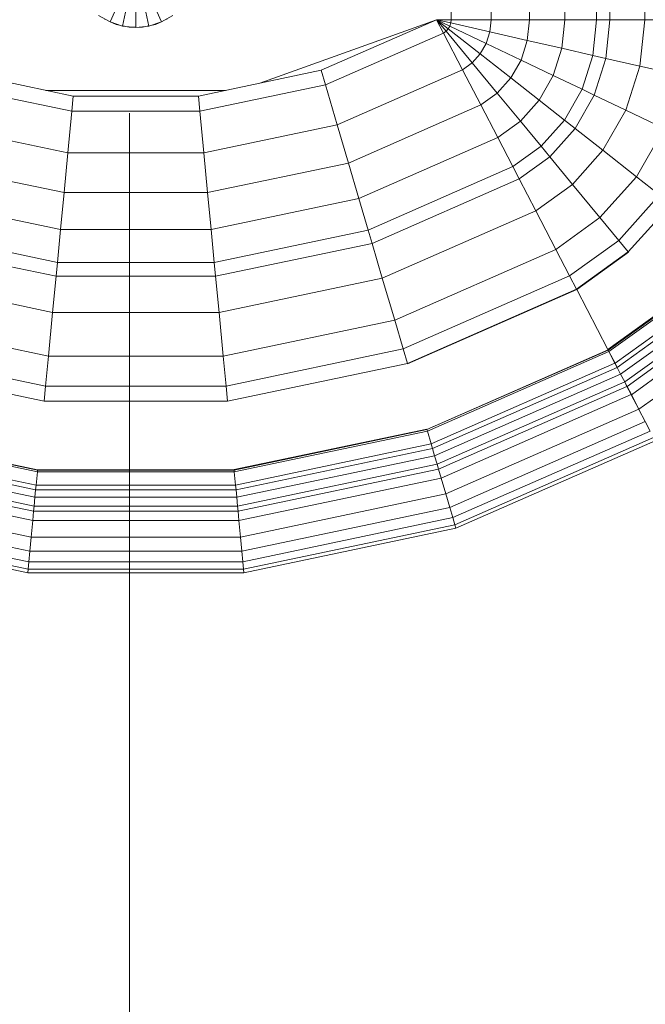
# Model space of a CAD drawing. Header units: millimetres. Extents: x -121 to 18014, y 1231 to 43166.
# Tile 12 of 49: x 8046 to 8293, y 41957 to 42347. Entities that reach past the tile are written whole.
import ezdxf

# ---------------------------------------------------------------- set-up
doc = ezdxf.new("R2010")
doc.units = ezdxf.units.MM
for name, color, linetype, lineweight in [('A-____-____-DIMS', 211, 'Continuous', 9), ('A-____-____-DIMS-50', 211, 'Continuous', 9), ('M-EQPM-____-OTLN', 50, 'Continuous', 20)]:
    doc.layers.add(name, color=color, linetype=linetype, lineweight=lineweight)
doc.styles.add('GOST Common_1', font='GOST_Common.ttf', dxfattribs={"width": 0.9, "height": 125})
doc.dimstyles.new('ADSK_Основной_2_5_мм', dxfattribs={"dimscale": 304.8, "dimtxt": 0.412449, "dimasz": 0.328084, "dimexe": 0.246063, "dimexo": 0.000807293, "dimgap": 0.049213, "dimtad": 1, "dimdec": 0, "dimlfac": 304.8, "dimdsep": 46, "dimtxsty": 'GOST Common_1', "dimblk1": 'OBLIQUE', "dimblk2": 'OBLIQUE', "dimsah": 1, "dimcen": 0.09, "dimdle": 0.246063, "dimazin": 2, "dimtfac": 1, "dimtdec": 4, "dimtix": 1, "dimtmove": 0, "dimatfit": 3, "dimfxl": 1, "dimtvp": 1, "dimtolj": 1, "dimtzin": 0, "dimlwd": 20, "dimlwe": 20, "dimarcsym": 2})

# ---------------------------------------------------------------- blocks, each defined once
blk = doc.blocks.new('Прямая форма - 83 new-608916-В_Этаж 02_Канализация')
at = {"layer": 'M-EQPM-____-OTLN', "color": 253}
for p, q in [((124.56, -229.09), (124.56, -183.27)), ((140.36, -229.09), (140.36, -183.27)), ((155.5, -229.09), (155.5, -183.27)), ((169.53, -229.09), (169.53, -183.27)), ((182.02, -229.09), (182.02, -183.27)), ((187.3, -229.09), (187.3, -183.27)), ((201.03, -229.09), (201.03, -183.27)), ((-10.17, -229.97), (-5.13, -218.67)), ((-5.2, -231.59), (-2.62, -219.48)), ((0, -219.76), (0, -232.13)), ((2.62, -219.48), (5.2, -231.59)), ((5.13, -218.67), (10.17, -229.97)), ((-14.69, -227.36), (-10.17, -229.97)), ((-11.3, -229.32), (-12.5, -228.79)), ((10.17, -229.97), (14.69, -227.36)), ((12.5, -228.79), (11.3, -229.32)), ((118.83, -229.09), (49.02, -254.19)), ((73.23, -249.09), (118.83, -229.07)), ((124.56, -229.09), (118.83, -229.09)), ((118.83, -229.09), (124.43, -230.37)), ((118.83, -229.09), (124.56, -229.09)), ((118.83, -229.09), (124.04, -231.59)), ((118.83, -229.09), (124.43, -230.37)), ((118.83, -229.09), (123.41, -232.69)), ((118.83, -229.09), (124.04, -231.59)), ((118.83, -229.09), (122.57, -233.63)), ((118.83, -229.09), (123.41, -232.69)), ((118.83, -229.09), (121.56, -234.36)), ((118.83, -229.09), (122.57, -233.63)), ((121.57, -234.34), (118.85, -229.09)), ((124.43, -230.37), (124.56, -229.09)), ((124.43, -230.37), (124.56, -229.09)), ((140.36, -229.09), (124.56, -229.09)), ((140.36, -229.09), (124.56, -229.09)), ((139.86, -233.89), (140.36, -229.09)), ((139.86, -233.89), (140.36, -229.09)), ((155.5, -229.09), (140.36, -229.09)), ((155.5, -229.09), (140.36, -229.09)), ((154.66, -237.26), (155.5, -229.09)), ((154.66, -237.26), (155.5, -229.09)), ((169.53, -229.09), (155.5, -229.09)), ((169.53, -229.09), (155.5, -229.09)), ((168.36, -240.39), (169.53, -229.09)), ((168.36, -240.39), (169.53, -229.09)), ((182.02, -229.09), (169.53, -229.09)), ((182.02, -229.09), (169.53, -229.09)), ((180.56, -243.17), (182.02, -229.09)), ((180.56, -243.17), (182.02, -229.09)), ((187.3, -229.09), (182.02, -229.09)), ((187.3, -229.09), (182.02, -229.09)), ((185.73, -244.35), (187.3, -229.09)), ((185.73, -244.35), (187.3, -229.09)), ((201.03, -229.09), (187.3, -229.09)), ((201.03, -229.09), (187.3, -229.09)), ((199.15, -247.41), (201.03, -229.09)), ((199.15, -247.41), (201.03, -229.09)), ((217.65, -229.09), (201.03, -229.09)), ((217.65, -229.09), (201.03, -229.09)), ((-10.17, -229.97), (-5.2, -231.59)), ((-7.73, -230.91), (-10.11, -229.85)), ((-6.44, -231.18), (-7.73, -230.91)), ((-5.2, -231.59), (0, -232.13)), ((-2.61, -232), (-5.17, -231.45)), ((0, -232), (-2.61, -232)), ((0, -232.13), (5.2, -231.59)), ((2.61, -232), (1.3, -232)), ((5.17, -231.45), (2.61, -232)), ((5.2, -231.59), (10.17, -229.97)), ((7.73, -230.91), (6.44, -231.18)), ((10.11, -229.85), (7.73, -230.91)), ((122.57, -233.63), (123.41, -232.69)), ((122.57, -233.63), (123.41, -232.69)), ((123.41, -232.69), (124.04, -231.59)), ((123.41, -232.69), (124.04, -231.59)), ((136.04, -242.61), (123.41, -232.69)), ((136.04, -242.61), (123.41, -232.69)), ((124.04, -231.59), (124.43, -230.37)), ((124.04, -231.59), (124.43, -230.37)), ((138.4, -238.46), (124.04, -231.59)), ((138.4, -238.46), (124.04, -231.59)), ((139.86, -233.89), (124.43, -230.37)), ((139.86, -233.89), (124.43, -230.37)), ((74.91, -254.82), (121.57, -234.34)), ((74.91, -254.82), (121.57, -234.34)), ((121.56, -234.36), (122.57, -233.63)), ((121.56, -234.36), (122.57, -233.63)), ((129.09, -248.88), (121.56, -234.36)), ((129.11, -248.85), (121.57, -234.34)), ((132.89, -246.14), (122.57, -233.63)), ((132.89, -246.14), (122.57, -233.63)), ((138.4, -238.46), (139.86, -233.89)), ((138.4, -238.46), (139.86, -233.89)), ((154.66, -237.26), (139.86, -233.89)), ((154.66, -237.26), (139.86, -233.89)), ((152.17, -245.06), (154.66, -237.26)), ((152.17, -245.06), (154.66, -237.26)), ((168.36, -240.39), (154.66, -237.26)), ((168.36, -240.39), (154.66, -237.26)), ((136.04, -242.61), (138.4, -238.46)), ((136.04, -242.61), (138.4, -238.46)), ((152.17, -245.06), (138.4, -238.46)), ((152.17, -245.06), (138.4, -238.46)), ((164.92, -251.17), (168.36, -240.39)), ((164.92, -251.17), (168.36, -240.39)), ((180.56, -243.17), (168.36, -240.39)), ((180.56, -243.17), (168.36, -240.39)), ((132.89, -246.14), (136.04, -242.61)), ((132.89, -246.14), (136.04, -242.61)), ((148.15, -252.12), (136.04, -242.61)), ((148.15, -252.12), (136.04, -242.61)), ((148.15, -252.12), (152.17, -245.06)), ((148.15, -252.12), (152.17, -245.06)), ((164.92, -251.17), (152.17, -245.06)), ((164.92, -251.17), (152.17, -245.06)), ((176.28, -256.6), (180.56, -243.17)), ((176.28, -256.6), (180.56, -243.17)), ((185.73, -244.35), (180.56, -243.17)), ((185.73, -244.35), (180.56, -243.17)), ((181.08, -258.9), (185.73, -244.35)), ((181.08, -258.9), (185.73, -244.35)), ((199.15, -247.41), (185.73, -244.35)), ((199.15, -247.41), (185.73, -244.35)), ((-73.23, -249.09), (-24.73, -259.3)), ((24.73, -259.3), (73.23, -249.09)), ((74.91, -254.82), (73.23, -249.09)), ((74.91, -254.82), (73.23, -249.09)), ((79.55, -270.61), (129.11, -248.85)), ((79.55, -270.61), (129.11, -248.85)), ((129.09, -248.88), (132.89, -246.14)), ((129.09, -248.88), (132.89, -246.14)), ((136.31, -262.79), (129.09, -248.88)), ((136.33, -262.77), (129.11, -248.85)), ((142.78, -258.12), (132.89, -246.14)), ((142.78, -258.12), (132.89, -246.14)), ((193.57, -264.88), (199.15, -247.41)), ((193.57, -264.88), (199.15, -247.41)), ((215.38, -251.11), (199.15, -247.41)), ((215.38, -251.11), (199.15, -247.41)), ((142.78, -258.12), (148.15, -252.12)), ((142.78, -258.12), (148.15, -252.12)), ((159.36, -260.93), (148.15, -252.12)), ((159.36, -260.93), (148.15, -252.12)), ((159.36, -260.93), (164.92, -251.17)), ((159.36, -260.93), (164.92, -251.17)), ((176.28, -256.6), (164.92, -251.17)), ((176.28, -256.6), (164.92, -251.17)), ((-74.91, -254.82), (-25.3, -265.27)), ((-74.91, -254.82), (-25.3, -265.27)), ((25.3, -265.27), (74.91, -254.82)), ((25.3, -265.27), (74.91, -254.82)), ((79.55, -270.61), (74.91, -254.82)), ((79.55, -270.61), (74.91, -254.82)), ((169.35, -268.77), (176.28, -256.6)), ((169.35, -268.77), (176.28, -256.6)), ((181.08, -258.9), (176.28, -256.6)), ((181.08, -258.9), (176.28, -256.6)), ((35.49, -257.04), (-35.49, -257.04)), ((-25.3, -265.27), (-24.73, -259.3)), ((-25.3, -265.27), (-24.73, -259.3)), ((-24.73, -259.3), (24.73, -259.3)), ((25.3, -265.27), (24.73, -259.3)), ((25.3, -265.27), (24.73, -259.3)), ((136.31, -262.79), (142.78, -258.12)), ((136.31, -262.79), (142.78, -258.12)), ((151.94, -269.23), (142.78, -258.12)), ((151.94, -269.23), (142.78, -258.12)), ((173.57, -272.09), (181.08, -258.9)), ((173.57, -272.09), (181.08, -258.9)), ((193.57, -264.88), (181.08, -258.9)), ((193.57, -264.88), (181.08, -258.9)), ((84, -285.74), (136.33, -262.77)), ((84, -285.74), (136.33, -262.77)), ((143, -275.69), (136.31, -262.79)), ((143.01, -275.66), (136.33, -262.77)), ((151.94, -269.23), (159.36, -260.93)), ((151.94, -269.23), (159.36, -260.93)), ((169.35, -268.77), (159.36, -260.93)), ((169.35, -268.77), (159.36, -260.93)), ((-26.87, -281.7), (-25.3, -265.27)), ((-26.87, -281.7), (-25.3, -265.27)), ((-25.3, -265.27), (25.3, -265.27)), ((-25.3, -265.27), (25.3, -265.27)), ((26.87, -281.7), (25.3, -265.27)), ((26.87, -281.7), (25.3, -265.27)), ((184.55, -280.71), (193.57, -264.88)), ((184.55, -280.71), (193.57, -264.88)), ((208.67, -272.12), (193.57, -264.88)), ((208.67, -272.12), (193.57, -264.88)), ((-79.55, -270.61), (-26.87, -281.7)), ((-79.55, -270.61), (-26.87, -281.7)), ((26.87, -281.7), (79.55, -270.61)), ((26.87, -281.7), (79.55, -270.61)), ((84, -285.74), (79.55, -270.61)), ((84, -285.74), (79.55, -270.61)), ((143, -275.69), (151.94, -269.23)), ((143, -275.69), (151.94, -269.23)), ((160.1, -279.12), (151.94, -269.23)), ((160.1, -279.12), (151.94, -269.23)), ((160.1, -279.12), (169.35, -268.77)), ((160.1, -279.12), (169.35, -268.77)), ((163.55, -283.3), (173.57, -272.09)), ((163.55, -283.3), (173.57, -272.09)), ((173.57, -272.09), (169.35, -268.77)), ((173.57, -272.09), (169.35, -268.77)), ((184.55, -280.71), (173.57, -272.09)), ((184.55, -280.71), (173.57, -272.09)), ((197.84, -291.15), (208.67, -272.12)), ((197.84, -291.15), (208.67, -272.12)), ((88.13, -299.76), (143.01, -275.66)), ((88.13, -299.76), (143.01, -275.66)), ((148.95, -287.16), (143, -275.69)), ((148.97, -287.14), (143.01, -275.66)), ((148.95, -287.16), (160.1, -279.12)), ((148.95, -287.16), (160.1, -279.12)), ((163.55, -283.3), (160.1, -279.12)), ((163.55, -283.3), (160.1, -279.12)), ((-28.37, -297.46), (-26.87, -281.7)), ((-28.37, -297.46), (-26.87, -281.7)), ((-26.87, -281.7), (26.87, -281.7)), ((-26.87, -281.7), (26.87, -281.7)), ((28.37, -297.46), (26.87, -281.7)), ((28.37, -297.46), (26.87, -281.7)), ((151.47, -292.02), (163.55, -283.3)), ((151.47, -292.02), (163.55, -283.3)), ((172.52, -294.17), (163.55, -283.3)), ((172.52, -294.17), (163.55, -283.3)), ((172.52, -294.17), (184.55, -280.71)), ((172.52, -294.17), (184.55, -280.71)), ((197.84, -291.15), (184.55, -280.71)), ((197.84, -291.15), (184.55, -280.71)), ((-84, -285.74), (-28.37, -297.46)), ((-84, -285.74), (-28.37, -297.46)), ((28.37, -297.46), (84, -285.74)), ((28.37, -297.46), (84, -285.74)), ((88.13, -299.76), (84, -285.74)), ((88.13, -299.76), (84, -285.74)), ((91.79, -312.24), (148.97, -287.14)), ((91.79, -312.24), (148.97, -287.14)), ((151.47, -292.02), (148.95, -287.16)), ((151.49, -291.99), (148.97, -287.14)), ((183.37, -307.32), (197.84, -291.15)), ((183.37, -307.32), (197.84, -291.15)), ((206.92, -298.28), (197.84, -291.15)), ((206.92, -298.28), (197.84, -291.15)), ((93.35, -317.52), (151.49, -291.99)), ((93.35, -317.52), (151.49, -291.99)), ((158.02, -304.64), (151.47, -292.02)), ((158.03, -304.61), (151.49, -291.99)), ((158.02, -304.64), (172.52, -294.17)), ((158.02, -304.64), (172.52, -294.17)), ((183.37, -307.32), (172.52, -294.17)), ((183.37, -307.32), (172.52, -294.17)), ((-88.12, -299.76), (-29.77, -312.05)), ((-88.12, -299.76), (-29.77, -312.05)), ((-29.77, -312.05), (-28.37, -297.46)), ((-29.77, -312.05), (-28.37, -297.46)), ((-28.37, -297.46), (28.37, -297.46)), ((-28.37, -297.46), (28.37, -297.46)), ((29.77, -312.05), (28.37, -297.46)), ((29.77, -312.05), (28.37, -297.46)), ((29.77, -312.05), (88.13, -299.76)), ((29.77, -312.05), (88.13, -299.76)), ((91.79, -312.24), (88.13, -299.76)), ((91.79, -312.24), (88.13, -299.76)), ((190.79, -316.32), (206.92, -298.28)), ((190.79, -316.32), (206.92, -298.28)), ((194.56, -320.89), (211.54, -301.9)), ((211.54, -301.9), (194.56, -320.89)), ((97.38, -331.24), (158.03, -304.61)), ((97.38, -331.24), (158.03, -304.61)), ((165.94, -319.91), (158.02, -304.64)), ((165.96, -319.88), (158.03, -304.61)), ((165.94, -319.91), (183.37, -307.32)), ((165.94, -319.91), (183.37, -307.32)), ((190.79, -316.32), (183.37, -307.32)), ((190.79, -316.32), (183.37, -307.32)), ((-91.79, -312.24), (-31, -325.04)), ((-91.79, -312.24), (-31, -325.04)), ((-31, -325.04), (-29.77, -312.05)), ((-31, -325.04), (-29.77, -312.05)), ((-29.77, -312.05), (29.77, -312.05)), ((-29.77, -312.05), (29.77, -312.05)), ((31.01, -325.04), (29.77, -312.05)), ((31.01, -325.04), (29.77, -312.05)), ((31.01, -325.04), (91.79, -312.24)), ((31.01, -325.04), (91.79, -312.24)), ((93.35, -317.52), (91.79, -312.24)), ((93.35, -317.52), (91.79, -312.24)), ((-93.35, -317.52), (-31.53, -330.54)), ((-93.35, -317.52), (-31.53, -330.54)), ((31.53, -330.54), (93.35, -317.52)), ((31.53, -330.54), (93.35, -317.52)), ((97.38, -331.24), (93.35, -317.52)), ((97.38, -331.24), (93.35, -317.52)), ((171.36, -330.35), (190.79, -316.32)), ((171.36, -330.35), (190.79, -316.32)), ((194.56, -320.89), (190.79, -316.32)), ((194.56, -320.89), (190.79, -316.32)), ((102.26, -347.85), (165.96, -319.88)), ((102.26, -347.85), (165.96, -319.88)), ((171.36, -330.35), (165.94, -319.91)), ((171.37, -330.33), (165.96, -319.88)), ((174.11, -335.65), (194.56, -320.89)), ((174.11, -335.65), (194.56, -320.89)), ((194.65, -320.99), (174.17, -335.77)), ((174.17, -335.77), (194.65, -320.99)), ((194.65, -320.99), (194.56, -320.89)), ((194.65, -320.99), (194.56, -320.89)), ((-31.53, -330.54), (-31, -325.04)), ((-31.53, -330.54), (-31, -325.04)), ((-31, -325.04), (31.01, -325.04)), ((-31, -325.04), (31.01, -325.04)), ((31.53, -330.54), (31.01, -325.04)), ((31.53, -330.54), (31.01, -325.04)), ((-32.89, -344.83), (-31.53, -330.54)), ((-32.89, -344.83), (-31.53, -330.54)), ((-31.53, -330.54), (31.53, -330.54)), ((-31.53, -330.54), (31.53, -330.54)), ((32.89, -344.83), (31.53, -330.54)), ((32.89, -344.83), (31.53, -330.54)), ((105.6, -359.2), (171.37, -330.33)), ((105.6, -359.2), (171.37, -330.33)), ((174.12, -335.63), (171.37, -330.33)), ((-97.38, -331.24), (-32.89, -344.83)), ((-97.38, -331.24), (-32.89, -344.83)), ((32.89, -344.83), (97.38, -331.24)), ((32.89, -344.83), (97.38, -331.24)), ((102.26, -347.85), (97.38, -331.24)), ((102.26, -347.85), (97.38, -331.24)), ((107.3, -364.97), (174.12, -335.63)), ((107.3, -364.97), (174.12, -335.63)), ((107.33, -365.1), (174.19, -335.75)), ((107.33, -365.1), (174.19, -335.75)), ((174.17, -335.77), (174.11, -335.65)), ((174.19, -335.75), (174.12, -335.63)), ((174.17, -335.77), (186.47, -359.48)), ((186.5, -359.48), (174.19, -335.75)), ((211.5, -341.42), (186.47, -359.48)), ((186.47, -359.48), (211.5, -341.42)), ((186.56, -359.58), (211.59, -341.52)), ((186.56, -359.58), (211.59, -341.52)), ((186.62, -359.7), (211.67, -341.62)), ((186.62, -359.7), (211.67, -341.62)), ((186.91, -360.29), (212.08, -342.12)), ((186.91, -360.29), (212.08, -342.12)), ((-34.54, -362.11), (-32.89, -344.83)), ((-34.54, -362.11), (-32.89, -344.83)), ((-32.89, -344.83), (32.89, -344.83)), ((-32.89, -344.83), (32.89, -344.83)), ((34.54, -362.11), (32.89, -344.83)), ((34.54, -362.11), (32.89, -344.83)), ((189.31, -364.92), (215.37, -346.11)), ((189.31, -364.92), (215.37, -346.11)), ((-102.26, -347.85), (-34.54, -362.11)), ((-102.26, -347.85), (-34.54, -362.11)), ((34.54, -362.11), (102.26, -347.85)), ((34.54, -362.11), (102.26, -347.85)), ((105.6, -359.2), (102.26, -347.85)), ((105.6, -359.2), (102.26, -347.85)), ((190.19, -366.61), (216.57, -347.56)), ((190.19, -366.61), (216.57, -347.56)), ((191.54, -369.2), (218.42, -349.8)), ((191.54, -369.2), (218.42, -349.8)), ((193.14, -372.31), (220.62, -352.47)), ((193.14, -372.31), (220.62, -352.47)), ((194.06, -374.06), (221.87, -353.98)), ((194.06, -374.06), (221.87, -353.98)), ((195.76, -377.34), (224.2, -356.81)), ((195.76, -377.34), (224.2, -356.81)), ((-105.6, -359.2), (-35.67, -373.93)), ((-105.6, -359.2), (-35.67, -373.93)), ((35.67, -373.93), (105.6, -359.2)), ((35.67, -373.93), (105.6, -359.2)), ((107.3, -364.97), (105.6, -359.2)), ((107.3, -364.97), (105.6, -359.2)), ((114.96, -391.04), (186.54, -359.61)), ((114.96, -391.04), (186.54, -359.61)), ((115, -391.17), (186.6, -359.73)), ((115, -391.17), (186.6, -359.73)), ((115.17, -391.77), (186.9, -360.28)), ((115.17, -391.77), (186.9, -360.28)), ((186.54, -359.6), (186.47, -359.48)), ((186.5, -359.48), (186.56, -359.6)), ((186.6, -359.72), (186.54, -359.6)), ((186.62, -359.72), (186.56, -359.6)), ((186.9, -360.3), (186.6, -359.72)), ((186.91, -360.27), (186.62, -359.72)), ((189.3, -364.93), (186.9, -360.3)), ((189.31, -364.91), (186.91, -360.27)), ((198.76, -383.13), (228.31, -361.79)), ((198.76, -383.13), (228.31, -361.79)), ((-107.3, -364.97), (-36.24, -379.93)), ((-36.24, -379.93), (-107.3, -364.97)), ((-35.67, -373.93), (-34.54, -362.11)), ((-35.67, -373.93), (-34.54, -362.11)), ((-34.54, -362.11), (34.54, -362.11)), ((-34.54, -362.11), (34.54, -362.11)), ((35.67, -373.93), (34.54, -362.11)), ((35.67, -373.93), (34.54, -362.11)), ((36.24, -379.93), (107.3, -364.97)), ((36.24, -379.93), (107.3, -364.97)), ((107.33, -365.1), (107.3, -364.97)), ((107.33, -365.1), (107.3, -364.97)), ((116.66, -396.81), (189.3, -364.91)), ((116.66, -396.81), (189.3, -364.91)), ((190.17, -366.62), (189.3, -364.93)), ((190.19, -366.59), (189.31, -364.91)), ((117.19, -398.64), (190.17, -366.6)), ((117.19, -398.64), (190.17, -366.6)), ((118.02, -401.46), (191.52, -369.2)), ((118.02, -401.46), (191.52, -369.2)), ((191.52, -369.21), (190.17, -366.62)), ((191.54, -369.19), (190.19, -366.59)), ((193.13, -372.32), (191.52, -369.21)), ((193.14, -372.29), (191.54, -369.19)), ((119.02, -404.84), (193.14, -372.29)), ((119.02, -404.84), (193.14, -372.29)), ((194.04, -374.07), (193.13, -372.32)), ((194.06, -374.05), (193.14, -372.29)), ((-36.24, -379.93), (-35.67, -373.93)), ((-36.24, -379.93), (-35.67, -373.93)), ((-35.67, -373.93), (35.67, -373.93)), ((-35.67, -373.93), (35.67, -373.93)), ((36.24, -379.93), (35.67, -373.93)), ((36.24, -379.93), (35.67, -373.93)), ((119.58, -406.75), (194.04, -374.05)), ((119.58, -406.75), (194.04, -374.05)), ((120.63, -410.31), (195.74, -377.33)), ((120.63, -410.31), (195.74, -377.33)), ((195.73, -377.33), (194.04, -374.07)), ((195.76, -377.33), (194.06, -374.05)), ((198.73, -383.11), (195.74, -377.35)), ((198.76, -383.11), (195.77, -377.35)), ((-36.24, -379.93), (36.24, -379.93)), ((36.24, -379.93), (-36.24, -379.93)), ((122.48, -416.6), (198.76, -383.11)), ((122.48, -416.6), (198.76, -383.11)), ((201.25, -387.96), (198.75, -383.14)), ((201.27, -387.96), (198.77, -383.14)), ((124.03, -421.88), (201.26, -387.97)), ((124.03, -421.88), (201.26, -387.97)), ((203.2, -391.72), (201.26, -387.99)), ((-115.17, -391.77), (-38.9, -407.83)), ((-115.17, -391.77), (-38.9, -407.83)), ((-115, -391.17), (-38.84, -407.21)), ((-115, -391.17), (-38.84, -407.21)), ((-38.83, -407.07), (-114.96, -391.04)), ((-114.96, -391.04), (-38.83, -407.07)), ((114.92, -390.91), (38.82, -406.94)), ((38.82, -406.94), (114.92, -390.91)), ((38.83, -407.07), (114.96, -391.04)), ((38.83, -407.07), (114.96, -391.04)), ((38.84, -407.21), (115, -391.17)), ((38.84, -407.21), (115, -391.17)), ((38.9, -407.83), (115.17, -391.77)), ((38.9, -407.83), (115.17, -391.77)), ((114.92, -390.91), (114.96, -391.04)), ((114.96, -391.04), (114.92, -390.91)), ((115, -391.17), (114.96, -391.04)), ((115, -391.17), (114.96, -391.04)), ((115.17, -391.77), (115, -391.17)), ((115.17, -391.77), (115, -391.17)), ((116.66, -396.81), (115.17, -391.77)), ((116.66, -396.81), (115.17, -391.77)), ((125.23, -425.96), (203.21, -391.73)), ((125.23, -425.96), (203.21, -391.73)), ((-116.66, -396.81), (-39.4, -413.08)), ((-116.66, -396.81), (-39.4, -413.08)), ((39.4, -413.08), (116.66, -396.81)), ((39.4, -413.08), (116.66, -396.81)), ((117.19, -398.64), (116.66, -396.81)), ((117.19, -398.64), (116.66, -396.81)), ((126.05, -428.75), (204.54, -394.29)), ((126.05, -428.75), (204.54, -394.29)), ((126.45, -430.14), (205.21, -395.56)), ((126.45, -430.14), (205.21, -395.56)), ((-117.19, -398.64), (-39.58, -414.98)), ((-117.19, -398.64), (-39.58, -414.98)), ((39.58, -414.98), (117.19, -398.64)), ((39.58, -414.98), (117.19, -398.64)), ((118.02, -401.46), (117.19, -398.64)), ((118.02, -401.46), (117.19, -398.64)), ((-119.02, -404.84), (-40.2, -421.44)), ((-119.02, -404.84), (-40.2, -421.44)), ((-118.02, -401.46), (-39.86, -417.92)), ((-118.02, -401.46), (-39.86, -417.92)), ((39.87, -417.92), (118.02, -401.46)), ((39.87, -417.92), (118.02, -401.46)), ((40.2, -421.44), (119.02, -404.84)), ((40.2, -421.44), (119.02, -404.84)), ((119.02, -404.84), (118.02, -401.46)), ((119.02, -404.84), (118.02, -401.46)), ((119.58, -406.75), (119.02, -404.84)), ((119.58, -406.75), (119.02, -404.84)), ((-119.58, -406.75), (-40.39, -423.42)), ((-119.58, -406.75), (-40.39, -423.42)), ((-39.4, -413.08), (-38.9, -407.83)), ((-39.4, -413.08), (-38.9, -407.83)), ((-38.9, -407.83), (-38.84, -407.21)), ((-38.9, -407.83), (-38.84, -407.21)), ((-38.9, -407.83), (38.9, -407.83)), ((-38.9, -407.83), (38.9, -407.83)), ((-38.84, -407.21), (-38.83, -407.07)), ((-38.84, -407.21), (-38.83, -407.07)), ((-38.84, -407.21), (38.84, -407.21)), ((-38.84, -407.21), (38.84, -407.21)), ((-38.83, -407.07), (38.83, -407.07)), ((-38.83, -407.07), (38.83, -407.07)), ((38.82, -406.94), (38.83, -407.07)), ((38.83, -407.07), (38.82, -406.94)), ((38.84, -407.21), (38.83, -407.07)), ((38.84, -407.21), (38.83, -407.07)), ((38.9, -407.83), (38.84, -407.21)), ((38.9, -407.83), (38.84, -407.21)), ((39.4, -413.08), (38.9, -407.83)), ((39.4, -413.08), (38.9, -407.83)), ((40.39, -423.42), (119.58, -406.75)), ((40.39, -423.42), (119.58, -406.75)), ((120.63, -410.31), (119.58, -406.75)), ((120.63, -410.31), (119.58, -406.75)), ((-120.62, -410.31), (-40.74, -427.13)), ((-120.62, -410.31), (-40.74, -427.13)), ((40.74, -427.13), (120.63, -410.31)), ((40.74, -427.13), (120.63, -410.31)), ((122.48, -416.6), (120.63, -410.31)), ((122.48, -416.6), (120.63, -410.31)), ((-39.86, -417.92), (-39.58, -414.98)), ((-39.86, -417.92), (-39.58, -414.98)), ((-39.58, -414.98), (-39.4, -413.08)), ((-39.58, -414.98), (-39.4, -413.08)), ((-39.58, -414.98), (39.58, -414.98)), ((-39.58, -414.98), (39.58, -414.98)), ((-39.4, -413.08), (39.4, -413.08)), ((-39.4, -413.08), (39.4, -413.08)), ((39.58, -414.98), (39.4, -413.08)), ((39.58, -414.98), (39.4, -413.08)), ((39.87, -417.92), (39.58, -414.98)), ((39.87, -417.92), (39.58, -414.98)), ((-122.48, -416.6), (-41.37, -433.69)), ((-122.48, -416.6), (-41.37, -433.69)), ((-40.2, -421.44), (-39.86, -417.92)), ((-40.2, -421.44), (-39.86, -417.92)), ((-39.86, -417.92), (39.87, -417.92)), ((-39.86, -417.92), (39.87, -417.92)), ((40.2, -421.44), (39.87, -417.92)), ((40.2, -421.44), (39.87, -417.92)), ((41.37, -433.69), (122.48, -416.6)), ((41.37, -433.69), (122.48, -416.6)), ((124.03, -421.88), (122.48, -416.6)), ((124.03, -421.88), (122.48, -416.6)), ((-124.03, -421.88), (-41.89, -439.17)), ((-124.03, -421.88), (-41.89, -439.17)), ((-40.74, -427.13), (-40.39, -423.42)), ((-40.74, -427.13), (-40.39, -423.42)), ((-40.39, -423.42), (-40.2, -421.44)), ((-40.39, -423.42), (-40.2, -421.44)), ((-40.39, -423.42), (40.39, -423.42)), ((-40.39, -423.42), (40.39, -423.42)), ((-40.2, -421.44), (40.2, -421.44)), ((-40.2, -421.44), (40.2, -421.44)), ((40.39, -423.42), (40.2, -421.44)), ((40.39, -423.42), (40.2, -421.44)), ((40.74, -427.13), (40.39, -423.42)), ((40.74, -427.13), (40.39, -423.42)), ((41.89, -439.17), (124.03, -421.88)), ((41.89, -439.17), (124.03, -421.88)), ((125.23, -425.96), (124.03, -421.88)), ((125.23, -425.96), (124.03, -421.88)), ((-125.23, -425.96), (-42.3, -443.43)), ((-125.23, -425.96), (-42.3, -443.43)), ((-41.37, -433.69), (-40.74, -427.13)), ((-41.37, -433.69), (-40.74, -427.13)), ((-40.74, -427.13), (40.74, -427.13)), ((-40.74, -427.13), (40.74, -427.13)), ((41.37, -433.69), (40.74, -427.13)), ((41.37, -433.69), (40.74, -427.13)), ((42.3, -443.43), (125.23, -425.96)), ((42.3, -443.43), (125.23, -425.96)), ((126.05, -428.75), (125.23, -425.96)), ((126.05, -428.75), (125.23, -425.96)), ((-126.45, -430.14), (-42.71, -447.77)), ((-126.45, -430.14), (-42.71, -447.77)), ((-126.04, -428.75), (-42.57, -446.33)), ((-126.04, -428.75), (-42.57, -446.33)), ((42.57, -446.33), (126.05, -428.75)), ((42.57, -446.33), (126.05, -428.75)), ((42.71, -447.77), (126.45, -430.14)), ((42.71, -447.77), (126.45, -430.14)), ((126.45, -430.14), (126.05, -428.75)), ((126.45, -430.14), (126.05, -428.75)), ((-41.89, -439.17), (-41.37, -433.69)), ((-41.89, -439.17), (-41.37, -433.69)), ((-41.37, -433.69), (41.37, -433.69)), ((-41.37, -433.69), (41.37, -433.69)), ((41.89, -439.17), (41.37, -433.69)), ((41.89, -439.17), (41.37, -433.69)), ((-42.3, -443.43), (-41.89, -439.17)), ((-42.3, -443.43), (-41.89, -439.17)), ((-41.89, -439.17), (41.89, -439.17)), ((-41.89, -439.17), (41.89, -439.17)), ((42.3, -443.43), (41.89, -439.17)), ((42.3, -443.43), (41.89, -439.17)), ((-42.57, -446.33), (-42.3, -443.43)), ((-42.57, -446.33), (-42.3, -443.43)), ((-42.3, -443.43), (42.3, -443.43)), ((-42.3, -443.43), (42.3, -443.43)), ((42.57, -446.33), (42.3, -443.43)), ((42.57, -446.33), (42.3, -443.43)), ((-42.71, -447.77), (-42.57, -446.33)), ((-42.71, -447.77), (-42.57, -446.33)), ((-42.57, -446.33), (42.57, -446.33)), ((-42.57, -446.33), (42.57, -446.33)), ((42.71, -447.77), (42.57, -446.33)), ((42.71, -447.77), (42.57, -446.33)), ((-42.71, -447.77), (42.71, -447.77)), ((-42.71, -447.77), (42.71, -447.77))]:
    blk.add_line(p, q, dxfattribs=at)
blk = doc.blocks.new('Прямая форма - FU - 054-609508-В_Этаж 02_Канализация')
blk.add_blockref('Прямая форма - 83 new-608916-В_Этаж 02_Канализация', (0, 0))
blk = doc.blocks.new('83 new_ifc_RVT-1-В_Этаж 02_Канализация')
at = {"layer": 'M-EQPM-____-OTLN', "color": 253, "lineweight": 20}
blk.add_blockref('Прямая форма - FU - 054-609508-В_Этаж 02_Канализация', (21787.83, 42575.83), dxfattribs=at)
blk = doc.blocks.new('DIMBLOCK1-В_Этаж 02_Канализация')
at = {"layer": 'A-____-____-DIMS-50', "lineweight": 20}
for p, q in [((8089.41, 41871.39), (8089.41, 42309.74)), ((7414.41, 41871.39), (7414.41, 41946.39)), ((7339.41, 41871.39), (8164.41, 41871.39)), ((7414.41, 41871.39), (7414.41, 41867.1)), ((8089.41, 41871.39), (8089.41, 41796.39))]:
    blk.add_line(p, q, dxfattribs=at)
at = {"layer": 'A-____-____-DIMS-50', "lineweight": 40}
for p, q in [((7414.41, 41871.39), (7464.41, 41921.39)), ((8089.41, 41871.39), (8139.41, 41921.39)), ((7414.41, 41871.39), (7364.41, 41821.39)), ((8089.41, 41871.39), (8039.41, 41821.39))]:
    blk.add_line(p, q, dxfattribs=at)
at = {"layer": 'A-____-____-DIMS-50', "color": 0, "lineweight": 20, "insert": (7633.66, 42049.75), "char_height": 125, "width": 283.8162, "attachment_point": 1, "line_spacing_factor": 1.022761, "style": 'GOST Common_1'}
blk.add_mtext('675', dxfattribs=at)
blk = doc.blocks.new('_Oblique')
at = {"color": 0, "linetype": 'ByBlock', "lineweight": -2}
blk.add_line((-0.5, -0.5), (0.5, 0.5), dxfattribs=at)

msp = doc.modelspace()

# ---------------------------------------------------------------- block references
at = {"lineweight": 9}
msp.add_blockref('83 new_ifc_RVT-1-В_Этаж 02_Канализация', (-13695.8693, 0), dxfattribs=at)

# ---------------------------------------------------------------- dimensions: what is measured, and where the dimension line sits
at = {"layer": 'A-____-____-DIMS', "lineweight": 20}
dim = msp.add_linear_dim(base=(8089.4141, 41871.3915), p1=(7414.4141, 41942.1021), p2=(8089.4141, 42384.744), dimstyle='ADSK_Основной_2_5_мм', override={"dimpost": '<>', "dimfxl": 807.190683}, dxfattribs=at)
dim.commit()
dim.dimension.update_dxf_attribs({"geometry": 'DIMBLOCK1-В_Этаж 02_Канализация', "text_midpoint": (7751.9141, 41948.8915)})

doc.saveas('drawing.dxf')
